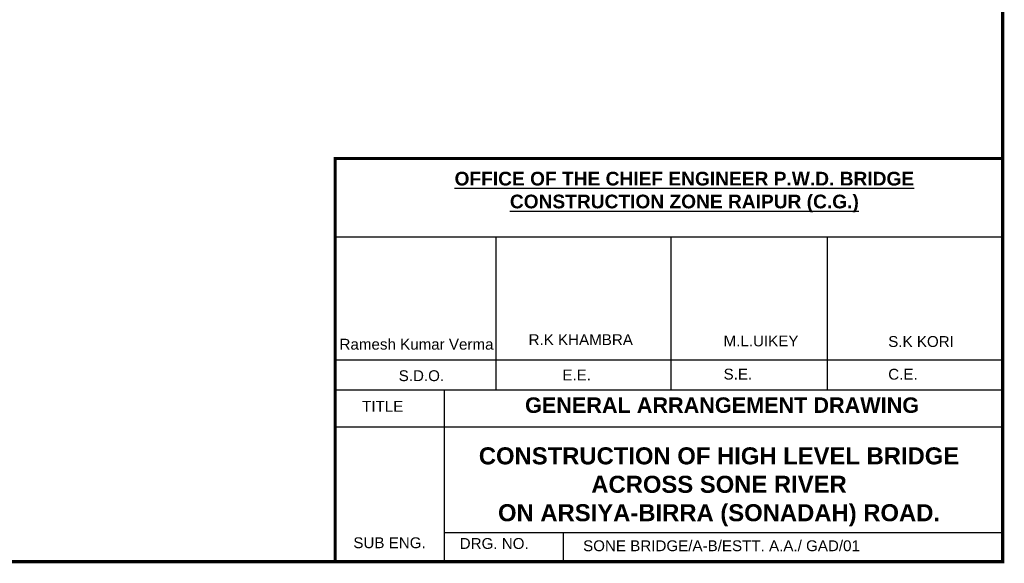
# Model space of a CAD drawing. Header units: millimetres. Extents: x 1237281 to 4354823, y 14417 to 141286.
# Tile 15 of 20: x 4296321 to 4354823, y 14417 to 46710. Entities that reach past the tile are written whole.
import ezdxf

# ---------------------------------------------------------------- set-up
doc = ezdxf.new("R2010")
doc.units = ezdxf.units.MM
doc.header["$LTSCALE"] = 1000
doc.header["$MEASUREMENT"] = 0
doc.styles.get("Standard").update_dxf_attribs({"font": 'arial.ttf', "height": 500})

msp = doc.modelspace()

# ---------------------------------------------------------------- linework, layer by layer
at = {"lineweight": 60, "const_width": 200}
msp.add_lwpolyline([(4354723.5, 14517.2), (4049102.3, 14517.2), (4049102.3, 126078.8), (4354723.5, 126078.8)], close=True, dxfattribs=at)
at = {"const_width": 184}
msp.add_lwpolyline([(4315063.8, 38463.7), (4354723.5, 38463.7)], dxfattribs=at)
msp.add_lwpolyline([(4315063.8, 38463.7), (4354723.5, 38463.7), (4354723.5, 14517.2), (4315063.8, 14517.2)], close=True, dxfattribs=at)
for points in [[(4315063.8, 33812.1), (4354723.5, 33812.1)], [(4324607.8, 33812.1), (4324607.8, 24718.6)], [(4335012.2, 33812.1), (4335012.2, 24718.6)], [(4344302, 33812.1), (4344302, 24718.6)], [(4315063.8, 26495.7), (4354723.5, 26495.7)], [(4315063.8, 24718.6), (4354723.5, 24718.6)], [(4315063.8, 24718.6), (4354723.5, 24718.6)], [(4321534.6, 24718.6), (4321534.6, 14517.2)], [(4315063.8, 22526.3), (4354723.5, 22526.3)], [(4321534.6, 16252), (4354723.5, 16252)], [(4328614.7, 16252), (4328614.7, 14517.2)]]:
    msp.add_lwpolyline(points)

# ---------------------------------------------------------------- texts
msp.add_text('SONE BRIDGE/A-B/ESTT. A.A./ GAD/01', height=644.103).set_placement((4329796.3, 15136.9))
for s, insert, char_height, width, attachment_point in [('{\\fArial|b1|i0|c0|p34;\\H1.286x;\\LOFFICE OF THE CHIEF ENGINEER P.W.D. BRIDGE CONSTRUCTION ZONE RAIPUR (C.G.)}', (4335813, 37675.6), 633.3718, 27494.67, 2), ('Ramesh Kumar Verma', (4315323.6, 27753.3), 644.103, 9684.718, 1), ('R.K KHAMBRA', (4326556.9, 28025.3), 644.103, 6532.774, 1), ('M.L.UIKEY', (4338143.8, 27948.6), 644.1, 5289.904, 1), ('S.K KORI', (4347926.9, 27915.1), 644.1, 5289.904, 1), ('S.D.O.', (4318840.8, 25883.9), 644.1, 5289.904, 1), ('E.E.', (4328564.6, 25923.4), 644.1, 5289.904, 1), ('S.E.', (4338143.8, 25979.2), 644.1, 5289.904, 1), ('C.E.', (4347926.9, 25971), 644.1, 5289.904, 1), ('TITLE', (4316667, 24065), 644.1, 5289.904, 1), ('{\\fArial|b1|i0|c0|p34;GENERAL ARRANGEMENT DRAWING }', (4338055.1, 24273.9), 919.889, 31170.783, 2), ('{\\fArial|b1|i0|c0|p34;\\H1.375x;CONSTRUCTION OF HIGH LEVEL BRIDGE \\PACROSS SONE RIVER \\PON ARSIYA-BIRRA (SONADAH) ROAD.}', (4337872.3, 21306.9), 736.877, 29158.905, 2), ('SUB ENG.', (4316146.2, 15959.8), 644.1, 5289.904, 1), ('DRG. NO.', (4322464.4, 15916.3), 644.1, 5289.904, 1)]:
    msp.add_mtext(s, dxfattribs=dict(insert=insert, char_height=char_height, width=width, attachment_point=attachment_point))

doc.saveas('drawing.dxf')
